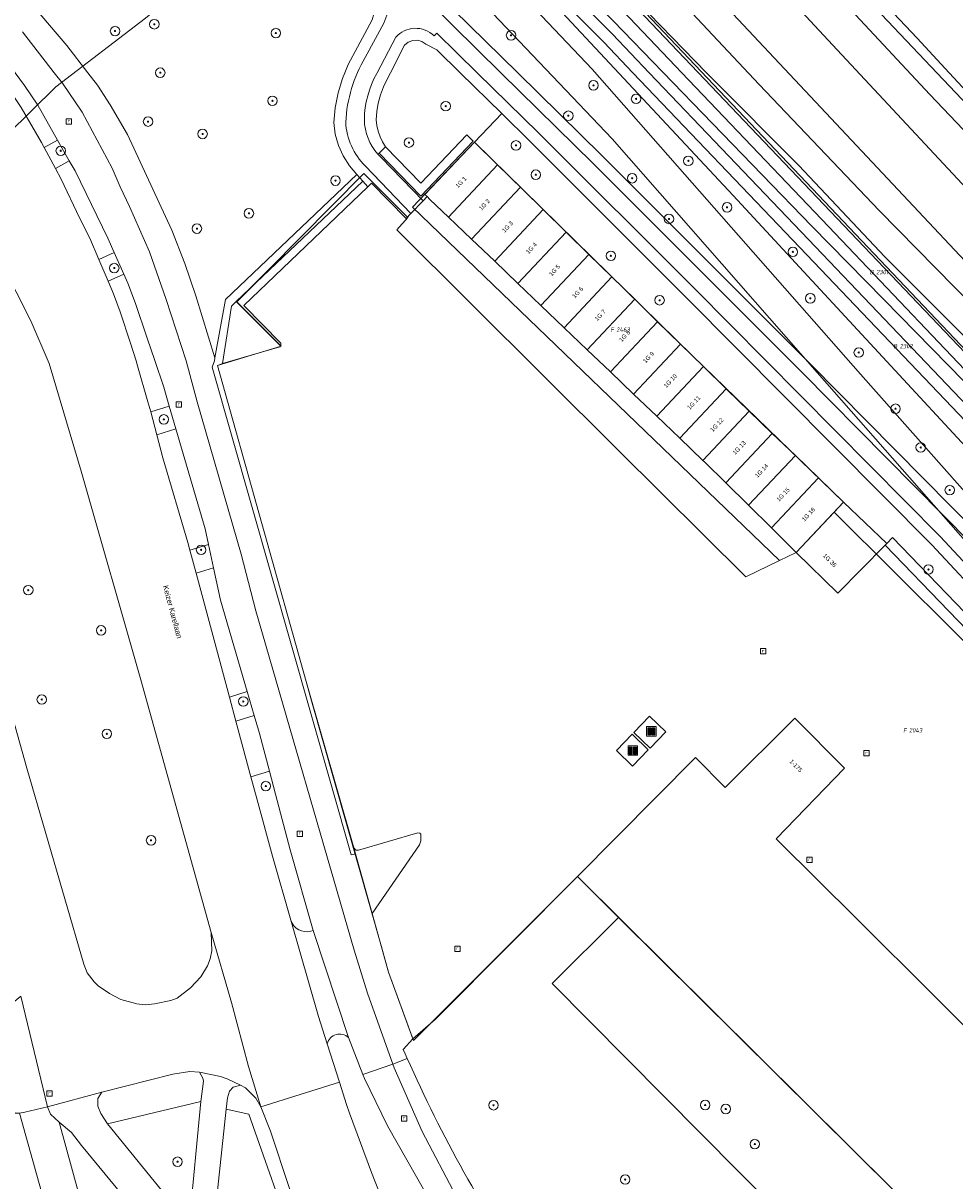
# Model space of a CAD drawing. Header units: metres. Extents: x 207466 to 209466, y 475780 to 477780.
# Tile 83 of 189: x 208021 to 208100, y 476499 to 476596. Entities that reach past the tile are written whole.
import ezdxf
from ezdxf.enums import TextEntityAlignment as Align

# ---------------------------------------------------------------- set-up
doc = ezdxf.new("R2010")
doc.units = ezdxf.units.M
doc.layers.get('0').update_dxf_attribs({"color": 253, "linetype": 'CONTINUOUS'})
for name, color, linetype, lineweight, true_color in [('B-OG-WA-SLOOT_WATER-A', 7, 'CONTINUOUS', 0, 0x478c9a), ('B-RO-GR-BEPLANTING_CULTUUR_BODEMBEDEKKER-GV', 7, 'CONTINUOUS', 0, 0x6d8a47), ('B-RO-GR-BEPLANTING_CULTUUR_BOSPLANTSOEN-GV', 7, 'CONTINUOUS', 0, 0x6d8a47), ('B-RO-GR-BEPLANTING_CULTUUR_HEESTERS-GV', 7, 'CONTINUOUS', 0, 0x6d8a47), ('B-RO-GR-BOOM-S', 7, 'CONTINUOUS', 0, 0x6d8a47), ('B-RO-GR-GRAS-GV', 7, 'CONTINUOUS', 0, 0x6d8a47), ('B-RO-GR-GROENVOORZIENING-GV', 7, 'CONTINUOUS', 0, 0x6d8a47), ('B-RO-OG-BEBOUWING-GV', 7, 'CONTINUOUS', 0, 0xa50000), ('B-RO-OG-WATER_SLOOT-GV', 7, 'CONTINUOUS', 0, 0x478c9a)]:
    doc.layers.add(name, color=color, linetype=linetype, lineweight=lineweight, true_color=true_color)
for name, color, linetype, lineweight in [('B-RO-IE-MEUBILAIR_WEGMEUBILAIR-S', 253, 'CONTINUOUS', 0), ('B-RO-OG-BEBOUWING-T18', 7, 'CONTINUOUS', 0), ('B-RO-OG-TERREIN_CULTUURSCHEIDING-GV', 253, 'CONTINUOUS', 0), ('B-RO-OG-TERREIN_ERF-GV', 253, 'CONTINUOUS', 0), ('B-RO-OG-TERREIN_ONBEGROEID-GV', 253, 'CONTINUOUS', 0), ('B-RO-OG-TOPOGRAFIE-T18', 7, 'CONTINUOUS', 0), ('B-RO-OG-WEG-GV', 253, 'CONTINUOUS', 0), ('B-RO-RI-GWA_RIOOLPUT-S', 253, 'CONTINUOUS', 0), ('B-RO-VH-VERHARDING_ASFALT-GV', 253, 'CONTINUOUS', 0), ('B-RO-VH-VERHARDING_BETON-GV', 253, 'CONTINUOUS', 0), ('B-RO-VH-VERHARDING_BETONSTRAATSTEEN-GV', 253, 'CONTINUOUS', 0), ('B-RO-VH-VERHARDING_STRAATBAKSTEEN-GV', 253, 'CONTINUOUS', 0), ('B-RO-VH-VERHARDING_TEGEL-GV', 253, 'CONTINUOUS', 0), ('B-WE-KG-GRENS_PERCEEL-GV', 150, 'CONTINUOUS', 18), ('B-WE-KG-GRENS_PERCEEL-S', 150, 'CONTINUOUS', 25)]:
    doc.layers.add(name, color=color, linetype=linetype, lineweight=lineweight)
doc.styles.add('NLCS-ISO', font='NLCS-ISO.ttf')
doc.styles.add('NLCS-ISO-M200-T18', font='NLCS-ISO.ttf', dxfattribs={"height": 1.8})

# ---------------------------------------------------------------- blocks, each defined once
blk = doc.blocks.new('SIE-WEG_AFVAL_APART_PLAATS-SO1')
at = {"linetype": 'Continuous'}
for points in [[(-1.5, -1.5), (-0.25, -1.5), (-0.25, 1.5), (-1.5, 1.5)], [(1.5, 1.5), (0.25, 1.5), (0.25, -1.5), (1.5, -1.5)]]:
    blk.add_hatch(color=0, dxfattribs=at).paths.add_polyline_path(points)
h = blk.add_hatch(color=0, dxfattribs=at)
h.paths.add_polyline_path([(-1.5, -1.5), (-0.25, -1.5), (-0.25, 1.5), (-1.5, 1.5)])
h.paths.add_polyline_path([(1.5, 1.5), (0.25, 1.5), (0.25, -1.5), (1.5, -1.5)])
at = {"color": 0, "linetype": 'ByBlock', "lineweight": -2, "flags": 128}
for points in [[(-2, -2), (2, -2), (2, 2), (-2, 2), (-2, -2)], [(-1.5, -1.5), (-0.25, -1.5), (-0.25, 1.5), (-1.5, 1.5), (-1.5, -1.5)]]:
    blk.add_lwpolyline(points, dxfattribs=at)
at = {"color": 0, "linetype": 'ByBlock', "lineweight": -2, "extrusion": (0, 0, -1), "flags": 128}
blk.add_lwpolyline([(-1.5, -1.5), (-0.25, -1.5), (-0.25, 1.5), (-1.5, 1.5), (-1.5, -1.5)], dxfattribs=at)
blk = doc.blocks.new('SRI-PUT_INSPECTIEPUT_RIOOLPUT-SO1')
at = {"color": 0, "linetype": 'ByBlock', "lineweight": -2, "flags": 128}
blk.add_lwpolyline([(-1.125, -1.125), (1.125, -1.125), (1.125, 1.125), (-1.125, 1.125), (-1.125, -1.125)], dxfattribs=at)
at = {"color": 0, "linetype": 'ByBlock', "lineweight": -2, "insert": (0, 0.2828), "char_height": 1.5, "attachment_point": 5, "line_spacing_factor": 0.8, "style": 'NLCS-ISO'}
blk.add_mtext('{\\C0;r}', dxfattribs=at)
blk = doc.blocks.new('SGR-BOOM_01-SO1')
at = {"linetype": 'Continuous'}
h = blk.add_hatch(color=0, dxfattribs=at)
edge = h.paths.add_edge_path()
edge.add_arc((0, 0), 0.25, 0, 360)
at = {"color": 0, "linetype": 'ByBlock', "lineweight": -2}
for radius in [2, 0.25]:
    blk.add_circle((0, 0), radius, dxfattribs=at)
blk = doc.blocks.new('SKG-PERCEELNUMMER-SO')
at = {"style": 'NLCS-ISO', "oblique": 10, "flags": 1}
blk.add_attdef('GEMEENTECODE', text='', height=1.8, dxfattribs=at).set_placement((0, 2.55), align=Align.MIDDLE_CENTER)
at = {"style": 'NLCS-ISO', "oblique": 10}
blk.add_attdef('SECTIE', text='', height=1.8, dxfattribs=at).set_placement((-0.5, 0), align=Align.MIDDLE_RIGHT)
blk.add_attdef('PERCEELNUMMER', text='', height=1.8, dxfattribs=at).set_placement((0.5, 0), align=Align.MIDDLE_LEFT)

msp = doc.modelspace()

# ---------------------------------------------------------------- linework, layer by layer
at = {"layer": 'B-OG-WA-SLOOT_WATER-A', "flags": 128}
for points in [[(208104.495, 476583.264), (208097.759, 476590.36), (208091.081, 476597.511), (208088.443, 476600.258), (208078.693, 476610.484), (208069.001, 476620.766), (208066.88, 476622.875), (208062.846, 476626.972), (208058.87, 476631.125), (208054.953, 476635.333), (208054.718, 476635.588), (208050.863, 476639.854), (208047.067, 476644.172), (208044.965, 476646.217), (208041.198, 476649.969), (208037.489, 476653.778)], [(208019.391, 476650.518), (208027.561, 476644.581), (208034.904, 476638.467), (208040.042, 476634.562), (208047.458, 476627.977), (208056.846, 476618.69), (208063.99, 476611.315), (208070.781, 476604.395), (208075.091, 476600.037), (208083.357, 476591.204), (208093.471, 476580.563), (208102.997, 476570.881), (208111.24, 476562.441), (208123.388, 476549.854), (208129.807, 476543.384), (208137.86, 476535.182), (208145.185, 476527.158), (208152.648, 476519.094), (208158.102, 476513.588), (208162, 476509.123), (208164.698, 476506.665), (208170.545, 476501.237), (208176.432, 476495.002)]]:
    msp.add_lwpolyline(points, dxfattribs=at)
at = {"layer": 'B-RO-GR-BEPLANTING_CULTUUR_BODEMBEDEKKER-GV', "flags": 128}
for points in [[(208050.356, 476582.583), (208049.931, 476583.054), (208039.254, 476572.908), (208042.971, 476569.174), (208043.007, 476569.227), (208043.021, 476569.375), (208039.894, 476572.563), (208050.356, 476582.583)], [(208039.254, 476572.908), (208038.836, 476572.51), (208038.097, 476567.667), (208038.1, 476567.658), (208042.913, 476569.086), (208042.971, 476569.174), (208039.254, 476572.908)], [(208054.724, 476528.055), (208054.563, 476528.086), (208049.56, 476526.633), (208049.336, 476526.625), (208049.16, 476526.828), (208049.3, 476526.33), (208050.712, 476521.297), (208054.709, 476527.078), (208054.805, 476527.414), (208054.808, 476527.969), (208054.724, 476528.055)]]:
    msp.add_lwpolyline(points, dxfattribs=at)
at = {"layer": 'B-RO-GR-BEPLANTING_CULTUUR_BOSPLANTSOEN-GV', "flags": 128}
for points in [[(208145.646, 476495.73), (208135.7, 476506.842), (208119.744, 476524.6), (208117.553, 476527.248), (208110.72, 476537.905), (208107.86, 476541.698), (208097.912, 476552.367), (208077.237, 476573.223), (208064.029, 476586.407), (208061.648, 476588.745), (208059.342, 476586.328), (208061.282, 476584.427)], [(208061.282, 476584.427), (208063.211, 476582.537), (208065.14, 476580.647), (208067.069, 476578.757), (208068.998, 476576.867), (208070.927, 476574.977), (208072.856, 476573.087), (208074.785, 476571.197), (208076.715, 476569.307), (208078.644, 476567.417), (208080.573, 476565.527), (208080.624, 476565.477), (208082.516, 476563.653), (208084.461, 476561.779), (208086.405, 476559.905), (208088.349, 476558.031), (208090.473, 476555.984), (208094.109, 476552.48), (208094.609, 476552.988), (208111.317, 476535.643)]]:
    msp.add_lwpolyline(points, dxfattribs=at)
at = {"layer": 'B-RO-GR-BEPLANTING_CULTUUR_HEESTERS-GV', "flags": 128}
for points in [[(208106.093, 476531.398), (208106.726, 476530.759), (208111.317, 476535.643), (208094.609, 476552.988), (208094.109, 476552.48), (208093.978, 476552.347), (208110.079, 476535.64), (208106.093, 476531.398)], [(208116.122, 476464.701), (208121.334, 476471.484), (208114.591, 476478.176), (208107.989, 476484.727), (208101.387, 476491.277), (208094.786, 476497.828), (208088.184, 476504.379), (208081.583, 476510.93), (208074.981, 476517.481), (208071.5, 476520.936), (208065.889, 476515.375), (208116.122, 476464.701)]]:
    msp.add_lwpolyline(points, dxfattribs=at)
at = {"layer": 'B-RO-GR-GRAS-GV', "flags": 128}
for points in [[(208104.453, 476650.852), (208088.057, 476655.608), (208072.051, 476646.1), (208061.738, 476639.845), (208058.082, 476636.384), (208060.59, 476633.662), (208061.285, 476632.792), (208068.235, 476625.23), (208075.173, 476617.783), (208082.176, 476610.272), (208089.256, 476602.991), (208096.689, 476595.118), (208099.385, 476592.2), (208103.432, 476587.821)], [(208012.358, 476650.05), (208031.821, 476633.723), (208050.824, 476617.828), (208062.401, 476607.892), (208065.788, 476604.783), (208067.161, 476603.523), (208073.142, 476597.524), (208089.936, 476579.902), (208104.701, 476564.401), (208118.812, 476549.385), (208152.764, 476513.587), (208170.407, 476494.95)], [(208170.407, 476494.95), (208152.764, 476513.587), (208118.812, 476549.385), (208104.701, 476564.401), (208089.936, 476579.902), (208073.142, 476597.524), (208067.161, 476603.523), (208065.788, 476604.783), (208062.401, 476607.892), (208050.824, 476617.828), (208031.821, 476633.723), (208012.358, 476650.05)], [(208011.715, 476649.284), (208031.179, 476632.956), (208050.177, 476617.065), (208061.737, 476607.144), (208066.468, 476602.801), (208072.426, 476596.826), (208076.835, 476592.2), (208089.212, 476579.212), (208103.975, 476563.714), (208118.086, 476548.697), (208152.038, 476512.899), (208173.633, 476490.088), (208176.225, 476486.946), (208187.007, 476472.587), (208191.746, 476466.056), (208202.966, 476451.298), (208221.176, 476426.932), (208224.037, 476423.064)], [(208170.654, 476496.782), (208166.547, 476501.509), (208161.803, 476506.61), (208156.822, 476511.537), (208150.297, 476518.283), (208143.111, 476525.978), (208136.504, 476533.092), (208128.728, 476541.186), (208122.347, 476547.525), (208115.919, 476554.34), (208110, 476560.045), (208101.344, 476569.268), (208093.963, 476576.659), (208086.71, 476584.359), (208079.329, 476591.764), (208078.907, 476592.2), (208072.143, 476599.193), (208059.694, 476612.338), (208030.869, 476636.511), (208015.027, 476649.589)], [(208175.882, 476453.233), (208188.276, 476464.732), (208189.49, 476465.888), (208188.114, 476467.602), (208185.414, 476471.418), (208174.661, 476485.762), (208172.071, 476488.908), (208150.426, 476511.697), (208116.642, 476547.353), (208102.662, 476562.247), (208087.507, 476578.132), (208074.083, 476592.2), (208070.974, 476595.458), (208064.879, 476601.595), (208060.551, 476605.606), (208048.714, 476615.688), (208029.548, 476631.746), (208014.52, 476644.289)], [(208171.322, 476488.245), (208149.701, 476511.009), (208115.916, 476546.665), (208101.936, 476561.56), (208086.783, 476577.442), (208072.701, 476592.2), (208070.257, 476594.76), (208064.184, 476600.876), (208059.887, 476604.858), (208048.069, 476614.924), (208028.907, 476630.979), (208013.879, 476643.521)], [(208013.879, 476643.521), (208028.907, 476630.979), (208048.069, 476614.924), (208059.887, 476604.858), (208064.184, 476600.876), (208070.257, 476594.76), (208072.701, 476592.2), (208086.783, 476577.442), (208101.936, 476561.56), (208115.916, 476546.665), (208149.701, 476511.009), (208171.322, 476488.245)], [(208016.213, 476629.18), (208022.608, 476625.274), (208028.815, 476621.855), (208033.53, 476619.001), (208037.261, 476616.371), (208040.765, 476613.418), (208056.198, 476598.89), (208062.99, 476592.2)], [(208062.99, 476592.2), (208056.198, 476598.89), (208040.765, 476613.418), (208037.261, 476616.371), (208033.53, 476619.001), (208028.815, 476621.855), (208022.608, 476625.274), (208016.213, 476629.18)], [(208015.692, 476628.327), (208022.087, 476624.421), (208028.297, 476621), (208033.012, 476618.146), (208036.617, 476615.606), (208040.121, 476612.653), (208045.819, 476607.429), (208055.496, 476598.178), (208061.565, 476592.2), (208069.341, 476584.54), (208086.974, 476566.899), (208101.216, 476552.508), (208107.697, 476545.545), (208110.284, 476542.678), (208112.513, 476539.655), (208116.311, 476533.698), (208119.576, 476528.743), (208123.319, 476524.256), (208135.73, 476510.507), (208150.646, 476493.805), (208162.181, 476481.033), (208165.263, 476477.49)], [(208022.022, 476597.93), (208024.96, 476594.484), (208026.721, 476592.2), (208027.544, 476591.133), (208028.612, 476589.492), (208030.079, 476586.992), (208033.804, 476578.914), (208034.918, 476576.102), (208035.843, 476573.367), (208037.45, 476568.155), (208038.342, 476573.075), (208049.429, 476583.611), (208048.786, 476584.35), (208048.26, 476585.175), (208047.862, 476586.07), (208047.602, 476587.013), (208047.484, 476587.985), (208047.601, 476589.246), (208047.84, 476590.49), (208048.199, 476591.704), (208048.4, 476592.2), (208048.675, 476592.878), (208049.264, 476593.999), (208050.708, 476596.667)], [(208050.851, 476597.176), (208050.708, 476596.667), (208049.264, 476593.999), (208048.675, 476592.878), (208048.4, 476592.2), (208048.199, 476591.704), (208047.84, 476590.49), (208047.601, 476589.246), (208047.484, 476587.985), (208047.602, 476587.013), (208047.862, 476586.07), (208048.26, 476585.175), (208048.786, 476584.35), (208049.429, 476583.611), (208049.931, 476583.054), (208050.356, 476582.583), (208050.669, 476582.883), (208053.59, 476579.906), (208053.975, 476580.311), (208050.137, 476584.317)], [(208050.126, 476593.492), (208051.687, 476596.376)], [(208052.704, 476595.198), (208051.138, 476592.2), (208051.1, 476592.128)], [(208154.582, 476487.056), (208154.404, 476487.444), (208136.445, 476507.509), (208125.527, 476519.572), (208120.514, 476525.237), (208118.323, 476527.885), (208114.135, 476534.488), (208111.518, 476538.507), (208108.658, 476542.3), (208098.622, 476553.071), (208077.945, 476573.929), (208064.733, 476587.118), (208059.558, 476592.2), (208056.152, 476595.544), (208055.929, 476595.308)], [(208051.198, 476585.319), (208051.298, 476585.415), (208051.836, 476585.937), (208051.59, 476586.358), (208051.387, 476586.8), (208051.228, 476587.261), (208051.116, 476587.735), (208051.052, 476588.218), (208051.099, 476588.933), (208051.216, 476589.639), (208051.402, 476590.33), (208051.655, 476590.999), (208051.973, 476591.64), (208052.259, 476592.2), (208053.45, 476594.532), (208053.758, 476594.781), (208054.129, 476594.92), (208054.526, 476594.933), (208054.906, 476594.82), (208055.23, 476594.592), (208056.179, 476594.116), (208058.13, 476592.2), (208061.648, 476588.745), (208064.029, 476586.407), (208077.237, 476573.223), (208097.912, 476552.367), (208107.86, 476541.698)], [(208062.99, 476592.2), (208070.046, 476585.25), (208087.683, 476567.604), (208101.938, 476553.201), (208108.429, 476546.226), (208111.089, 476543.271), (208113.318, 476540.248), (208120.344, 476529.384), (208124.087, 476524.897), (208151.388, 476494.475)], [(208151.388, 476494.475), (208124.087, 476524.897), (208120.344, 476529.384), (208113.318, 476540.248), (208111.089, 476543.271), (208108.429, 476546.226), (208101.938, 476553.201), (208087.683, 476567.604), (208070.046, 476585.25), (208062.99, 476592.2)]]:
    msp.add_lwpolyline(points, dxfattribs=at)
at = {"layer": 'B-RO-GR-GRAS-GV'}
for centre, radius, start, end in [((208048.807, 476597.814), 3.219, 333.46786, 41.14691), ((208054.369, 476593.711), 2.233, 45.67948, 138.22755), ((208060.489, 476587.397), 12.023, 149.53609, 176.97496), ((208058.317, 476588.098), 8.266, 150.81848, 179.04771), ((208054.505, 476588.302), 4.453, 180.85845, 222.05161), ((208054.061, 476588.29), 5.584, 182.65543, 225.35541)]:
    msp.add_arc(centre, radius, start, end, dxfattribs=at)
at = {"layer": 'B-RO-GR-GROENVOORZIENING-GV', "flags": 128}
for points in [[(208051.836, 476585.937), (208051.298, 476585.415), (208054.811, 476581.797), (208059.236, 476586.429), (208058.694, 476586.947), (208054.807, 476582.878), (208051.836, 476585.937)], [(208037.654, 476567.492), (208038.097, 476567.667), (208038.836, 476572.51), (208039.254, 476572.908), (208049.931, 476583.054), (208049.429, 476583.611), (208038.342, 476573.075), (208037.45, 476568.155), (208037.404, 476567.904), (208037.216, 476567.372), (208048.928, 476526.239), (208049.3, 476526.33), (208049.16, 476526.828), (208045.141, 476540.859), (208037.654, 476567.492)]]:
    msp.add_lwpolyline(points, dxfattribs=at)
at = {"layer": 'B-RO-OG-BEBOUWING-GV', "flags": 128}
for points in [[(208061.282, 476584.427), (208059.342, 476586.328), (208055.145, 476581.93), (208055.338, 476581.746), (208055.579, 476581.516), (208057.143, 476580.022), (208061.282, 476584.427)], [(208063.211, 476582.537), (208061.282, 476584.427), (208057.143, 476580.022), (208059.094, 476578.156), (208063.211, 476582.537)], [(208065.14, 476580.647), (208063.211, 476582.537), (208059.094, 476578.156), (208061.046, 476576.29), (208065.14, 476580.647)], [(208067.069, 476578.757), (208065.14, 476580.647), (208061.046, 476576.29), (208062.998, 476574.425), (208067.069, 476578.757)], [(208068.998, 476576.867), (208067.069, 476578.757), (208062.998, 476574.425), (208064.95, 476572.559), (208068.998, 476576.867)], [(208070.927, 476574.977), (208068.998, 476576.867), (208064.95, 476572.559), (208066.902, 476570.693), (208070.927, 476574.977)], [(208072.856, 476573.087), (208070.927, 476574.977), (208066.902, 476570.693), (208068.854, 476568.828), (208072.856, 476573.087)], [(208074.785, 476571.197), (208072.856, 476573.087), (208068.854, 476568.828), (208070.806, 476566.962), (208074.785, 476571.197)], [(208076.715, 476569.307), (208074.785, 476571.197), (208070.806, 476566.962), (208072.758, 476565.096), (208076.715, 476569.307)], [(208078.644, 476567.417), (208076.715, 476569.307), (208072.758, 476565.096), (208074.709, 476563.231), (208078.644, 476567.417)], [(208080.573, 476565.527), (208078.644, 476567.417), (208074.709, 476563.231), (208076.661, 476561.365), (208080.573, 476565.527)], [(208082.516, 476563.653), (208080.624, 476565.477), (208080.573, 476565.527), (208076.661, 476561.365), (208078.613, 476559.499), (208082.516, 476563.653)], [(208084.461, 476561.779), (208082.516, 476563.653), (208078.613, 476559.499), (208078.784, 476559.336), (208080.539, 476557.606), (208084.461, 476561.779)], [(208086.405, 476559.905), (208084.461, 476561.779), (208080.539, 476557.606), (208082.462, 476555.71), (208086.405, 476559.905)], [(208088.349, 476558.031), (208086.405, 476559.905), (208082.462, 476555.71), (208084.386, 476553.814), (208088.349, 476558.031)], [(208090.473, 476555.984), (208088.349, 476558.031), (208084.386, 476553.814), (208086.487, 476551.742), (208090.473, 476555.984)], [(208093.978, 476552.347), (208094.109, 476552.48), (208090.473, 476555.984), (208086.487, 476551.742), (208089.984, 476548.295), (208093.978, 476552.347)], [(208068.018, 476524.391), (208071.5, 476520.936), (208074.981, 476517.481), (208081.583, 476510.93), (208088.184, 476504.379), (208094.786, 476497.828), (208101.387, 476491.277), (208107.989, 476484.727), (208114.591, 476478.176), (208121.334, 476471.484), (208131.289, 476481.383), (208124.549, 476488.079), (208117.952, 476494.633), (208111.354, 476501.188), (208104.756, 476507.743), (208098.159, 476514.297), (208091.561, 476520.852), (208084.963, 476527.407), (208084.789, 476527.58), (208090.546, 476533.531), (208086.35, 476537.763), (208080.49, 476531.915), (208077.993, 476534.445), (208068.018, 476524.391)]]:
    msp.add_lwpolyline(points, dxfattribs=at)
at = {"layer": 'B-RO-OG-TERREIN_CULTUURSCHEIDING-GV', "flags": 128}
for points in [[(208051.46, 476585.052), (208055, 476581.39), (208055.338, 476581.746), (208055.145, 476581.93), (208059.342, 476586.328), (208061.648, 476588.745), (208058.13, 476592.2), (208056.179, 476594.116), (208055.23, 476594.592), (208054.906, 476594.82), (208054.526, 476594.933), (208054.129, 476594.92), (208053.758, 476594.781), (208053.45, 476594.532), (208052.259, 476592.2), (208051.973, 476591.64), (208051.655, 476590.999), (208051.402, 476590.33), (208051.216, 476589.639), (208051.099, 476588.933), (208051.052, 476588.218), (208051.116, 476587.735), (208051.228, 476587.261), (208051.387, 476586.8), (208051.59, 476586.358), (208051.836, 476585.937)], [(208051.836, 476585.937), (208054.807, 476582.878), (208058.694, 476586.947), (208059.236, 476586.429), (208054.811, 476581.797), (208051.298, 476585.415), (208051.198, 476585.319)], [(208016.881, 476550.211), (208021.581, 476533.539), (208026.384, 476517.016), (208026.683, 476516.266), (208027.252, 476515.523), (208027.604, 476515.195), (208028.564, 476514.539), (208029.511, 476514.031), (208030.868, 476513.672), (208031.56, 476513.57), (208032.362, 476513.656), (208033.744, 476513.945), (208034.253, 476514.148), (208035.387, 476515.023), (208036.262, 476515.953), (208036.836, 476516.859), (208037.056, 476517.453), (208037.178, 476518.133), (208037.135, 476519.678), (208031.201, 476540.992), (208026.162, 476558.602), (208023.463, 476567.68), (208021.91, 476571.281), (208019.452, 476576.156)], [(208116.122, 476464.701), (208065.889, 476515.375), (208071.5, 476520.936), (208068.018, 476524.391), (208062.477, 476518.817), (208056.064, 476512.367), (208054.142, 476510.727), (208053.333, 476509.827), (208053.499, 476509.446), (208053.665, 476509.066)], [(208046.926, 476510.302), (208047.945, 476507.069), (208048.54, 476505.18), (208048.81, 476504.446), (208050.652, 476499.43), (208053.019, 476493.438), (208055.112, 476488.688), (208056.57, 476485.922), (208060.811, 476478.68), (208063.647, 476474.672), (208065.791, 476471.371), (208065.814, 476471.336), (208065.969, 476471.11), (208072.313, 476472.558), (208065.846, 476481.359), (208060.646, 476489.027), (208056.08, 476496.202), (208052.004, 476503.374), (208050.057, 476507.368)], [(208050.057, 476507.368), (208049.926, 476507.702), (208048.705, 476510.829)], [(208036.272, 476505.438), (208028.39, 476503.531), (208035.284, 476495.07), (208036.272, 476505.438)], [(208019.95, 476460.852), (208031.554, 476459.031), (208032.123, 476459.477), (208032.618, 476460.477), (208032.846, 476461.531), (208032.842, 476462.031), (208020.978, 476504.438)], [(208045.418, 476493.383), (208044.32, 476492.953), (208040.314, 476504.372), (208038.397, 476504.768), (208037.388, 476495.281), (208037.358, 476494.289), (208037.418, 476493.523), (208037.64, 476492.656), (208037.917, 476491.969), (208038.424, 476491.125), (208054.416, 476471.344), (208053.75, 476474.063), (208053.119, 476475.945), (208047.953, 476486.742), (208045.895, 476492.039), (208045.418, 476493.383)], [(208024.309, 476503.692), (208029.939, 476483.172), (208035.315, 476464.273), (208035.898, 476462.617), (208036.159, 476462.281), (208036.72, 476461.891), (208050.345, 476455.258), (208053.08, 476460.664), (208054.383, 476463.586), (208054.545, 476464.242), (208054.566, 476464.989), (208054.452, 476465.906), (208054.273, 476466.578), (208053.792, 476467.695), (208053.003, 476468.859), (208048.312, 476474.383), (208034.028, 476492.227), (208026.199, 476501.719), (208025.354, 476502.82), (208024.309, 476503.692)]]:
    msp.add_lwpolyline(points, dxfattribs=at)
at = {"layer": 'B-RO-OG-TERREIN_CULTUURSCHEIDING-GV'}
for centre, radius, start, end in [((208054.537, 476588.333), 4.498, 222.07531, 226.84163), ((208047.971, 476510.042), 1.077, 46.9965, 166.00564), ((208158.557, 476555.336), 114.644, 203.80348, 214.52143)]:
    msp.add_arc(centre, radius, start, end, dxfattribs=at)
at = {"layer": 'B-RO-OG-TERREIN_ERF-GV', "flags": 128}
for points in [[(208110.079, 476535.64), (208093.978, 476552.347), (208089.984, 476548.295), (208086.487, 476551.742), (208084.386, 476553.814), (208082.462, 476555.71), (208080.539, 476557.606), (208078.784, 476559.336), (208078.613, 476559.499), (208076.661, 476561.365), (208074.709, 476563.231), (208072.758, 476565.096), (208070.806, 476566.962), (208068.854, 476568.828), (208066.902, 476570.693), (208064.95, 476572.559), (208062.998, 476574.425), (208061.046, 476576.29), (208059.094, 476578.156), (208057.143, 476580.022), (208055.579, 476581.516), (208055.338, 476581.746), (208055, 476581.39), (208053.975, 476580.311), (208053.59, 476579.906), (208050.669, 476582.883), (208050.356, 476582.583), (208039.894, 476572.563), (208043.021, 476569.375), (208043.007, 476569.227), (208042.971, 476569.174), (208042.913, 476569.086), (208038.1, 476567.658), (208038.097, 476567.667), (208037.654, 476567.492), (208045.141, 476540.859), (208049.16, 476526.828)], [(208049.16, 476526.828), (208049.336, 476526.625), (208049.56, 476526.633), (208054.563, 476528.086), (208054.724, 476528.055), (208054.808, 476527.969), (208054.805, 476527.414), (208054.709, 476527.078), (208050.712, 476521.297), (208052.092, 476516.328), (208054.142, 476510.727), (208056.064, 476512.367), (208062.477, 476518.817), (208068.018, 476524.391), (208077.993, 476534.445), (208080.49, 476531.915), (208086.35, 476537.763), (208090.546, 476533.531), (208084.789, 476527.58), (208084.963, 476527.407), (208091.561, 476520.852), (208098.159, 476514.297), (208104.756, 476507.743)], [(208074.159, 476535.239), (208072.789, 476536.556), (208074.107, 476537.926), (208075.476, 476536.608), (208074.159, 476535.239)], [(208072.681, 476533.723), (208071.312, 476535.04), (208072.629, 476536.41), (208073.998, 476535.092), (208072.681, 476533.723)]]:
    msp.add_lwpolyline(points, dxfattribs=at)
at = {"layer": 'B-RO-OG-TERREIN_ONBEGROEID-GV', "flags": 128}
for points in [[(208024.176, 476586.513), (208023.057, 476585.88), (208023.997, 476584.114), (208025.167, 476584.776), (208024.176, 476586.513)], [(208029.76, 476575.2), (208028.954, 476577.03), (208027.661, 476576.446), (208028.443, 476574.605), (208029.76, 476575.2)], [(208033.593, 476564.08), (208032.034, 476563.582), (208032.549, 476561.647), (208034.154, 476562.16), (208033.593, 476564.08)], [(208036.907, 476552.397), (208035.333, 476551.927), (208035.854, 476549.995), (208037.332, 476550.436), (208036.907, 476552.397)], [(208040.179, 476540.005), (208038.676, 476539.532), (208039.222, 476537.506), (208040.769, 476537.993), (208040.179, 476540.005)]]:
    msp.add_lwpolyline(points, dxfattribs=at)
at = {"layer": 'B-RO-OG-WATER_SLOOT-GV', "flags": 128}
for points in [[(208103.432, 476587.821), (208099.385, 476592.2), (208096.689, 476595.118), (208089.256, 476602.991), (208082.176, 476610.272), (208075.173, 476617.783), (208068.235, 476625.23), (208061.285, 476632.792), (208060.59, 476633.662), (208058.082, 476636.384), (208056.797, 476637.367), (208055.076, 476638.683), (208053.448, 476640.253), (208050.352, 476643.24), (208028.068, 476667.588)], [(208037.489, 476653.778), (208041.198, 476649.969), (208044.965, 476646.217), (208047.067, 476644.172), (208050.863, 476639.854), (208054.718, 476635.588), (208054.953, 476635.333), (208058.87, 476631.125), (208062.846, 476626.972), (208066.88, 476622.875), (208069.001, 476620.766), (208078.693, 476610.484), (208088.443, 476600.258), (208091.081, 476597.511), (208097.759, 476590.36), (208104.495, 476583.264)], [(208176.432, 476495.002), (208170.545, 476501.237), (208164.698, 476506.665), (208162, 476509.123), (208158.102, 476513.588), (208152.648, 476519.094), (208145.185, 476527.158), (208137.86, 476535.182), (208129.807, 476543.384), (208123.388, 476549.854), (208111.24, 476562.441), (208102.997, 476570.881), (208093.471, 476580.563), (208083.357, 476591.204), (208075.091, 476600.037), (208070.781, 476604.395), (208063.99, 476611.315), (208056.846, 476618.69), (208047.458, 476627.977), (208040.042, 476634.562), (208034.904, 476638.467), (208027.561, 476644.581), (208019.391, 476650.518)], [(208015.027, 476649.589), (208030.869, 476636.511), (208059.694, 476612.338), (208072.143, 476599.193), (208078.907, 476592.2), (208079.329, 476591.764), (208086.71, 476584.359), (208093.963, 476576.659), (208101.344, 476569.268), (208110, 476560.045), (208115.919, 476554.34), (208122.347, 476547.525), (208128.728, 476541.186), (208136.504, 476533.092), (208143.111, 476525.978), (208150.297, 476518.283), (208156.822, 476511.537), (208161.803, 476506.61), (208166.547, 476501.509), (208170.654, 476496.782)]]:
    msp.add_lwpolyline(points, dxfattribs=at)
at = {"layer": 'B-RO-OG-WEG-GV', "flags": 128}
for points in [[(208043.791, 476526.648), (208042.557, 476531.353), (208042.049, 476533.29), (208040.491, 476532.8), (208041.012, 476530.867), (208042.295, 476526.109), (208043.856, 476520.711)], [(208045.545, 476519.783), (208045.735, 476519.839), (208045.729, 476519.859), (208043.791, 476526.648)]]:
    msp.add_lwpolyline(points, dxfattribs=at)
at = {"layer": 'B-RO-OG-WEG-GV'}
msp.add_arc((208045.198, 476521.152), 1.412, 198.19515, 284.23275, dxfattribs=at)
at = {"layer": 'B-RO-VH-VERHARDING_ASFALT-GV', "flags": 128}
for points in [[(208019.452, 476576.156), (208021.91, 476571.281), (208023.463, 476567.68), (208026.162, 476558.602), (208031.201, 476540.992), (208037.135, 476519.678), (208038.847, 476513.766), (208040.282, 476508.391), (208041.326, 476504.984), (208047.945, 476507.069), (208046.926, 476510.302), (208046.199, 476512.609), (208043.856, 476520.711), (208042.295, 476526.109), (208041.012, 476530.867), (208040.491, 476532.8), (208039.222, 476537.506), (208038.676, 476539.532), (208035.854, 476549.995), (208035.333, 476551.927), (208035.155, 476552.586), (208033.065, 476559.711), (208032.549, 476561.647), (208032.034, 476563.582), (208031.804, 476564.445), (208030.932, 476567.473), (208030.807, 476567.906), (208030.323, 476569.378), (208029.454, 476572.023), (208028.889, 476573.555), (208028.443, 476574.605), (208027.661, 476576.446), (208026.894, 476578.25), (208026.016, 476579.945), (208024.477, 476583.211), (208023.997, 476584.114), (208023.057, 476585.88), (208022.831, 476586.305), (208021.103, 476589.273)], [(208048.81, 476504.446), (208048.54, 476505.18), (208047.945, 476507.069), (208041.326, 476504.984), (208042.126, 476502.914), (208043.747, 476498.086)], [(208053.019, 476493.438), (208050.652, 476499.43), (208048.81, 476504.446)]]:
    msp.add_lwpolyline(points, dxfattribs=at)
at = {"layer": 'B-RO-VH-VERHARDING_BETON-GV', "flags": 128}
for points in [[(208224.037, 476423.064), (208221.176, 476426.932), (208202.966, 476451.298), (208191.746, 476466.056), (208187.007, 476472.587), (208176.225, 476486.946), (208173.633, 476490.088), (208152.038, 476512.899), (208118.086, 476548.697), (208103.975, 476563.714), (208089.212, 476579.212), (208076.835, 476592.2), (208072.426, 476596.826), (208066.468, 476602.801), (208061.737, 476607.144), (208050.177, 476617.065), (208031.179, 476632.956), (208011.715, 476649.284)], [(208014.52, 476644.289), (208029.548, 476631.746), (208048.714, 476615.688), (208060.551, 476605.606), (208064.879, 476601.595), (208070.974, 476595.458), (208074.083, 476592.2), (208087.507, 476578.132), (208102.662, 476562.247), (208116.642, 476547.353), (208150.426, 476511.697), (208172.071, 476488.908), (208174.661, 476485.762), (208185.414, 476471.418), (208188.114, 476467.602)], [(208165.263, 476477.49), (208162.181, 476481.033), (208150.646, 476493.805), (208135.73, 476510.507), (208123.319, 476524.256), (208119.576, 476528.743), (208116.311, 476533.698), (208112.513, 476539.655), (208110.284, 476542.678), (208107.697, 476545.545), (208101.216, 476552.508), (208086.974, 476566.899), (208069.341, 476584.54), (208061.565, 476592.2), (208055.496, 476598.178), (208045.819, 476607.429), (208040.121, 476612.653), (208036.617, 476615.606), (208033.012, 476618.146), (208028.297, 476621), (208022.087, 476624.421), (208015.692, 476628.327)], [(208051.687, 476596.376), (208050.126, 476593.492)], [(208051.1, 476592.128), (208051.138, 476592.2), (208052.704, 476595.198)], [(208055.929, 476595.308), (208056.152, 476595.544), (208059.558, 476592.2), (208064.733, 476587.118), (208077.945, 476573.929), (208098.622, 476553.071), (208108.658, 476542.3), (208111.518, 476538.507), (208114.135, 476534.488), (208118.323, 476527.885), (208120.514, 476525.237), (208125.527, 476519.572), (208136.445, 476507.509), (208154.404, 476487.444), (208154.582, 476487.056)], [(208050.137, 476584.317), (208053.975, 476580.311), (208055, 476581.39), (208051.46, 476585.052)], [(208074.159, 476535.239), (208075.476, 476536.608), (208074.107, 476537.926), (208072.789, 476536.556), (208074.159, 476535.239)], [(208072.681, 476533.723), (208073.998, 476535.092), (208072.629, 476536.41), (208071.312, 476535.04), (208072.681, 476533.723)]]:
    msp.add_lwpolyline(points, dxfattribs=at)
at = {"layer": 'B-RO-VH-VERHARDING_BETON-GV'}
for centre, radius, start, end in [((208048.807, 476597.814), 3.219, 333.46786, 41.14691), ((208054.369, 476593.711), 2.233, 45.67948, 138.22755), ((208060.489, 476587.397), 12.023, 149.53609, 176.97496), ((208058.317, 476588.098), 8.266, 150.81848, 179.04771), ((208054.505, 476588.302), 4.453, 180.85845, 222.05161), ((208054.061, 476588.29), 5.584, 182.65543, 225.35541), ((208054.537, 476588.333), 4.498, 222.07531, 226.84163)]:
    msp.add_arc(centre, radius, start, end, dxfattribs=at)
at = {"layer": 'B-RO-VH-VERHARDING_BETONSTRAATSTEEN-GV', "flags": 128}
msp.add_lwpolyline([(208021.071, 476514.316), (208023.336, 476504.984), (208027.898, 476506.209), (208033.894, 476507.734), (208035.346, 476507.969), (208036.143, 476507.906), (208037.908, 476507.531), (208038.482, 476507.352), (208039.597, 476506.809), (208040.041, 476506.586), (208040.887, 476505.711), (208041.326, 476504.984), (208040.282, 476508.391), (208038.847, 476513.766), (208037.135, 476519.678), (208037.178, 476518.133), (208037.056, 476517.453), (208036.836, 476516.859), (208036.262, 476515.953), (208035.387, 476515.023), (208034.253, 476514.148), (208033.744, 476513.945), (208032.362, 476513.656), (208031.56, 476513.57), (208030.868, 476513.672), (208029.511, 476514.031), (208028.564, 476514.539), (208027.604, 476515.195), (208027.252, 476515.523), (208026.683, 476516.266), (208026.384, 476517.016), (208021.581, 476533.539), (208016.881, 476550.211)], dxfattribs=at)
at = {"layer": 'B-RO-VH-VERHARDING_STRAATBAKSTEEN-GV', "flags": 128}
for points in [[(208020.591, 476592.2), (208020.082, 476592.898), (208017.854, 476595.516), (208015.288, 476598), (208011.932, 476600.953), (208008.961, 476603.016), (208005.568, 476605.125), (208004.787, 476605.545), (208004.255, 476604.285), (208005.315, 476603.75), (208007.004, 476602.703), (208010.848, 476599.992), (208014.312, 476597.141), (208015.186, 476596.281), (208018.642, 476592.508), (208018.887, 476592.2), (208020.419, 476590.273), (208021.103, 476589.273), (208022.831, 476586.305), (208023.057, 476585.88), (208024.176, 476586.513), (208022.504, 476589.445), (208021.381, 476591.117), (208020.591, 476592.2)], [(208025.658, 476583.914), (208025.167, 476584.776), (208023.997, 476584.114), (208024.477, 476583.211), (208026.016, 476579.945), (208026.894, 476578.25), (208027.661, 476576.446), (208028.954, 476577.03), (208028.417, 476578.25), (208025.658, 476583.914)], [(208030.743, 476572.734), (208030.095, 476574.438), (208029.76, 476575.2), (208028.443, 476574.605), (208028.889, 476573.555), (208029.454, 476572.023), (208030.323, 476569.378), (208030.807, 476567.906), (208030.932, 476567.473), (208031.804, 476564.445), (208032.034, 476563.582), (208033.593, 476564.08), (208033.13, 476565.664), (208032.37, 476567.915), (208031.73, 476569.81), (208030.743, 476572.734)], [(208034.154, 476562.16), (208032.549, 476561.647), (208033.065, 476559.711), (208035.155, 476552.586), (208035.333, 476551.927), (208036.907, 476552.397), (208036.618, 476553.734), (208034.154, 476562.16)], [(208037.923, 476547.703), (208037.332, 476550.436), (208035.854, 476549.995), (208038.676, 476539.532), (208040.179, 476540.005), (208037.923, 476547.703)], [(208041.218, 476536.461), (208040.769, 476537.993), (208039.222, 476537.506), (208040.491, 476532.8), (208042.049, 476533.29), (208041.218, 476536.461)]]:
    msp.add_lwpolyline(points, dxfattribs=at)
at = {"layer": 'B-RO-VH-VERHARDING_TEGEL-GV', "flags": 128}
for points in [[(208021.207, 476595.633), (208023.895, 476592.2), (208024.584, 476591.32), (208026.241, 476588.875), (208028.792, 476584.156), (208029.453, 476582.563), (208030.249, 476580.914), (208031.926, 476577.086), (208033.348, 476573.063), (208035.019, 476567.906), (208035.947, 476564.445), (208039.671, 476551.586), (208040.89, 476546.797), (208049.189, 476518.18), (208050.304, 476514.555), (208052.46, 476508.576), (208053.665, 476509.066), (208053.499, 476509.446), (208053.333, 476509.827), (208054.142, 476510.727), (208052.092, 476516.328), (208050.712, 476521.297), (208049.3, 476526.33), (208048.928, 476526.239), (208037.216, 476567.372), (208037.404, 476567.904), (208037.45, 476568.155), (208035.843, 476573.367), (208034.918, 476576.102), (208033.804, 476578.914), (208030.079, 476586.992), (208028.612, 476589.492), (208027.544, 476591.133), (208026.721, 476592.2), (208024.96, 476594.484), (208022.022, 476597.93)], [(208020.591, 476592.2), (208021.381, 476591.117), (208022.504, 476589.445), (208024.176, 476586.513), (208025.167, 476584.776), (208025.658, 476583.914), (208028.417, 476578.25), (208028.954, 476577.03), (208029.76, 476575.2), (208030.095, 476574.438), (208030.743, 476572.734), (208031.73, 476569.81), (208032.37, 476567.915), (208033.13, 476565.664), (208033.593, 476564.08), (208034.154, 476562.16), (208036.618, 476553.734), (208036.907, 476552.397), (208037.332, 476550.436), (208037.923, 476547.703), (208040.179, 476540.005), (208040.769, 476537.993), (208041.218, 476536.461), (208042.049, 476533.29), (208042.557, 476531.353), (208043.791, 476526.648), (208045.729, 476519.859), (208045.735, 476519.839), (208048.705, 476510.829), (208049.926, 476507.702), (208052.46, 476508.576), (208050.304, 476514.555), (208049.189, 476518.18), (208040.89, 476546.797), (208039.671, 476551.586), (208035.947, 476564.445), (208035.019, 476567.906), (208033.348, 476573.063), (208031.926, 476577.086), (208030.249, 476580.914), (208029.453, 476582.563), (208028.792, 476584.156), (208026.241, 476588.875), (208024.584, 476591.32), (208023.895, 476592.2), (208021.207, 476595.633)], [(208043.856, 476520.711), (208046.199, 476512.609), (208046.926, 476510.302)], [(208045.735, 476519.839), (208045.545, 476519.783)], [(208048.705, 476510.829), (208045.735, 476519.839)], [(208021.071, 476514.316), (208019.141, 476512.713), (208018.866, 476512.503), (208020.575, 476504.432), (208020.978, 476504.438), (208021.422, 476504.541), (208023.336, 476504.984), (208021.071, 476514.316)], [(208052.46, 476508.576), (208049.926, 476507.702), (208050.057, 476507.368), (208052.004, 476503.374), (208056.08, 476496.202)], [(208053.665, 476509.066), (208052.46, 476508.576), (208052.566, 476508.281), (208054.936, 476502.898), (208057.838, 476497.391), (208062.238, 476490.398), (208067.645, 476482.328), (208073.428, 476474.414), (208081.111, 476465.727), (208088.522, 476457.953), (208089.899, 476456.562), (208090.973, 476457.656)], [(208057.838, 476497.391), (208054.936, 476502.898), (208052.566, 476508.281), (208052.46, 476508.576)], [(208038.397, 476504.768), (208038.501, 476505.75), (208038.68, 476506.313), (208038.999, 476506.633), (208039.597, 476506.809), (208038.482, 476507.352), (208037.908, 476507.531), (208036.143, 476507.906), (208036.429, 476507.406), (208036.486, 476507.156), (208036.272, 476505.438), (208035.284, 476495.07), (208028.39, 476503.531), (208027.812, 476504.422), (208027.584, 476505.047), (208027.583, 476505.688), (208027.898, 476506.209), (208023.336, 476504.984), (208023.571, 476504.359), (208024.309, 476503.692), (208025.354, 476502.82), (208026.199, 476501.719), (208034.028, 476492.227)], [(208036.143, 476507.906), (208035.346, 476507.969), (208033.894, 476507.734), (208027.898, 476506.209), (208027.583, 476505.688), (208027.584, 476505.047), (208027.812, 476504.422), (208028.39, 476503.531), (208036.272, 476505.438), (208036.486, 476507.156), (208036.429, 476507.406), (208036.143, 476507.906)], [(208041.326, 476504.984), (208040.887, 476505.711), (208040.041, 476506.586), (208039.597, 476506.809), (208038.999, 476506.633), (208038.68, 476506.313), (208038.501, 476505.75), (208038.397, 476504.768), (208040.314, 476504.372), (208044.32, 476492.953), (208045.418, 476493.383), (208043.747, 476498.086), (208042.126, 476502.914), (208041.326, 476504.984)], [(208024.309, 476503.692), (208023.571, 476504.359), (208023.336, 476504.984), (208021.422, 476504.541), (208020.978, 476504.438), (208032.842, 476462.031), (208032.846, 476461.531), (208032.618, 476460.477), (208032.123, 476459.477), (208031.554, 476459.031), (208034.77, 476458.516), (208041.873, 476456.188), (208044.863, 476454.891), (208049.065, 476452.797), (208050.345, 476455.258), (208036.72, 476461.891), (208036.159, 476462.281), (208035.898, 476462.617), (208035.315, 476464.273), (208029.939, 476483.172), (208024.309, 476503.692)], [(208037.388, 476495.281), (208038.397, 476504.768)]]:
    msp.add_lwpolyline(points, dxfattribs=at)
at = {"layer": 'B-RO-VH-VERHARDING_TEGEL-GV'}
for centre, radius, start, end in [((208045.198, 476521.152), 1.412, 198.19515, 284.23275), ((208047.971, 476510.042), 1.077, 46.9965, 166.00564), ((208158.557, 476555.336), 114.644, 203.80348, 214.52143)]:
    msp.add_arc(centre, radius, start, end, dxfattribs=at)
at = {"layer": 'B-WE-KG-GRENS_PERCEEL-GV'}
for points in [[(208000.038, 476689.489), (208032.354, 476655.698), (208051.004, 476635.984), (208089.933, 476594.119), (208126.597, 476554.836), (208174.999, 476503.101), (208194.123, 476482.746), (208205.774, 476471.443), (208208.397, 476469.2), (208211.063, 476467.008), (208213.769, 476464.866), (208216.517, 476462.777), (208216.994, 476462.429), (208214.667, 476465.147), (208205.226, 476479.539), (208169.262, 476517.425), (208057.184, 476635.596), (208028.243, 476665.521), (208028.318, 476669.153), (208026.125, 476671.532), (208021.733, 476672.881), (208012.181, 476682.129), (208003.285, 476686.956), (208000.038, 476689.508)], [(208032.235, 476634.203), (208081.158, 476581.83), (208114.428, 476545.901), (208188.788, 476466.38), (208194.953, 476460.051), (208200.136, 476454.415), (208204.953, 476450.736), (208177.828, 476487.006), (208177.82, 476487.016), (208177.155, 476487.886), (208169.484, 476495.869), (208093.855, 476573.062), (208087.798, 476579.244), (208071.037, 476596.561), (208064.011, 476603.556), (208044.464, 476623.454), (208042.125, 476625.835), (208030.362, 476638.006), (208019.316, 476649.161), (207999.996, 476669.469), (208005.317, 476663.718)], [(208205.483, 476450.026), (208207.916, 476448.202), (208212.493, 476444.977), (208204.953, 476450.736), (208200.136, 476454.415), (208194.953, 476460.051), (208188.788, 476466.38), (208114.428, 476545.901), (208081.158, 476581.83), (208032.235, 476634.203), (208033.244, 476633.097), (208033.909, 476632.329), (208045.044, 476619.466), (208052.277, 476610.416), (208069.272, 476592.49), (208091.889, 476566.785), (208110.2, 476546.128), (208125.701, 476528.141), (208148.626, 476501.37), (208160.718, 476487.122), (208170.231, 476476.976), (208170.261, 476476.952), (208189.309, 476462.157)], [(208093.855, 476573.062), (208169.484, 476495.869), (208177.155, 476487.886), (208176.756, 476488.408), (208175.632, 476489.782), (208174.464, 476491.117), (208173.266, 476492.396), (208071.697, 476599.48), (208071.68, 476599.498), (208069.508, 476601.7), (208067.283, 476603.867), (208065.016, 476605.989), (208062.705, 476608.065), (208060.363, 476610.085), (208060.351, 476610.096), (208044.464, 476623.454), (208064.011, 476603.556), (208071.037, 476596.561), (208087.798, 476579.244)], [(208170.261, 476476.952), (208170.231, 476476.976), (208160.718, 476487.122), (208148.626, 476501.37), (208125.701, 476528.141), (208110.2, 476546.128), (208091.889, 476566.785), (208069.272, 476592.49), (208052.277, 476610.416), (208049.692, 476608.962), (208070.96, 476586.624), (208088.257, 476566.917), (208115.908, 476535.456), (208136.977, 476511.116), (208157.928, 476486.598), (208167.935, 476474.761)], [(208054.124, 476580.852), (208085.07, 476551.068), (208086.487, 476551.742), (208089.673, 476555.143), (208090.473, 476555.984), (208077.721, 476568.321), (208059.342, 476586.328)]]:
    msp.add_lwpolyline(points, close=True, dxfattribs=at)
for points in [[(208194.123, 476482.746), (208174.999, 476503.101), (208126.597, 476554.836), (208089.933, 476594.119), (208051.004, 476635.984), (208032.354, 476655.698), (208000.038, 476689.489)], [(208204.526, 476465.58), (208168.13, 476503.861), (208106.8, 476569.835), (208079.848, 476598.561), (208032.837, 476649.071), (208000.035, 476684.068)], [(208000.035, 476684.068), (208032.837, 476649.071), (208079.848, 476598.561), (208106.8, 476569.835), (208168.13, 476503.861), (208204.526, 476465.58)], [(208012.181, 476682.129), (208021.733, 476672.881), (208026.125, 476671.532), (208028.318, 476669.153), (208028.243, 476665.521), (208057.184, 476635.596), (208169.262, 476517.425), (208205.226, 476479.539)], [(208015.843, 476582.978), (208024.025, 476590.993), (208031.606, 476596.807), (208038.949, 476602.8), (208047.481, 476607.599), (208049.692, 476608.962), (208052.277, 476610.416), (208045.044, 476619.466), (208033.909, 476632.329), (207996.718, 476663.598)], [(208019.316, 476649.161), (208030.362, 476638.006), (208042.125, 476625.835), (208044.464, 476623.454), (208060.351, 476610.096), (208060.363, 476610.085), (208062.705, 476608.065), (208065.016, 476605.989), (208067.283, 476603.867), (208069.508, 476601.7), (208071.68, 476599.498), (208071.697, 476599.48), (208173.266, 476492.396)], [(208157.928, 476486.598), (208136.977, 476511.116), (208115.908, 476535.456), (208088.257, 476566.917), (208070.96, 476586.624), (208049.692, 476608.962), (208047.481, 476607.599), (208038.949, 476602.8), (208031.606, 476596.807), (208024.025, 476590.993), (208015.843, 476582.978)], [(208121.334, 476471.484), (208068.018, 476524.391), (208054.206, 476510.568), (208052.092, 476516.328), (208051.499, 476518.464), (208045.607, 476539.231), (208045.141, 476540.859), (208037.654, 476567.492), (208043.025, 476569.12), (208039.289, 476572.873), (208050.008, 476583.694), (208053.726, 476579.993), (208052.792, 476578.936), (208071.462, 476560.355), (208082.221, 476549.674), (208085.07, 476551.068), (208054.124, 476580.852), (208059.342, 476586.328), (208077.721, 476568.321), (208090.473, 476555.984), (208089.673, 476555.143), (208110.272, 476534.66)], [(208110.272, 476534.66), (208089.673, 476555.143), (208086.487, 476551.742), (208085.07, 476551.068), (208082.221, 476549.674), (208071.462, 476560.355), (208052.792, 476578.936), (208053.726, 476579.993), (208050.008, 476583.694), (208039.289, 476572.873), (208043.025, 476569.12), (208037.654, 476567.492), (208045.141, 476540.859), (208045.607, 476539.231), (208051.499, 476518.464), (208052.092, 476516.328), (208054.206, 476510.568), (208068.018, 476524.391), (208121.334, 476471.484)]]:
    msp.add_lwpolyline(points, dxfattribs=at)

# ---------------------------------------------------------------- block references
at = {"layer": 'B-RO-GR-BOOM-S', "xscale": 0.2, "yscale": 0.2, "zscale": 0.2}
for p in [(208029.026, 476595.709), (208032.34, 476596.28), (208042.593, 476595.541), (208062.427, 476595.35), (208032.84, 476592.198), (208069.377, 476591.131), (208042.3, 476589.83), (208072.97, 476589.988), (208056.913, 476589.375), (208031.808, 476588.071), (208067.26, 476588.57), (208036.41, 476587.03), (208053.816, 476586.302), (208062.844, 476586.068), (208024.443, 476585.615), (208077.379, 476584.762), (208047.619, 476583.093), (208064.51, 476583.595), (208072.643, 476583.292), (208040.318, 476580.335), (208080.646, 476580.842), (208035.934, 476579.046), (208075.746, 476579.862), (208086.199, 476577.086), (208070.847, 476576.759), (208028.96, 476575.72), (208087.668, 476573.166), (208074.955, 476573.003), (208091.751, 476568.593), (208094.854, 476563.857), (208033.14, 476562.956), (208096.978, 476560.591), (208099.427, 476556.998), (208036.279, 476551.951), (208097.631, 476550.302), (208021.708, 476548.557), (208027.848, 476545.164), (208022.839, 476539.33), (208039.844, 476539.169), (208028.333, 476536.439), (208041.738, 476532.031), (208032.061, 476527.455), (208060.95, 476505.109), (208078.802, 476505.132), (208080.534, 476504.795), (208082.984, 476501.837), (208034.3, 476500.35), (208072.057, 476498.842)]:
    msp.add_blockref('SGR-BOOM_01-SO1', p, dxfattribs=at)
at = {"layer": 'B-RO-IE-MEUBILAIR_WEGMEUBILAIR-S', "xscale": 0.2, "yscale": 0.2, "zscale": 0.2}
for p in [(208074.255, 476536.649), (208072.7, 476535.026)]:
    msp.add_blockref('SIE-WEG_AFVAL_APART_PLAATS-SO1', p, dxfattribs=at)
at = {"layer": 'B-RO-RI-GWA_RIOOLPUT-S', "xscale": 0.2, "yscale": 0.2, "zscale": 0.2}
for p in [(208025.113, 476588.089), (208034.4, 476564.2), (208083.7, 476543.4), (208092.4, 476534.8), (208044.6, 476528), (208087.6, 476525.8), (208057.9, 476518.3), (208023.5, 476506.1), (208053.4, 476504)]:
    msp.add_blockref('SRI-PUT_INSPECTIEPUT_RIOOLPUT-SO1', p, dxfattribs=at)
at = {"layer": 'B-WE-KG-GRENS_PERCEEL-S', "xscale": 0.2, "yscale": 0.2, "zscale": 0.2}
for p, values in [((208093.123, 476575.38), {'PERCEELNUMMER': '2301', 'SECTIE': 'B'}), ((208071.202, 476570.533), {'PERCEELNUMMER': '2463', 'SECTIE': 'F'}), ((208095.112, 476569.134), {'PERCEELNUMMER': '2302', 'SECTIE': 'B'}), ((208095.888, 476536.736), {'PERCEELNUMMER': '2043', 'SECTIE': 'F'})]:
    msp.add_blockref('SKG-PERCEELNUMMER-SO', p, dxfattribs=at).add_auto_attribs(values)

# ---------------------------------------------------------------- texts
at = {"layer": 'B-RO-OG-BEBOUWING-T18', "char_height": 0.36, "attachment_point": 5, "line_spacing_factor": 0.8, "style": 'NLCS-ISO-M200-T18'}
for s, insert, rotation in [('{\\fArial|b0|i0|c0|p34;\\C256;1G 1}', (208058.202, 476582.961), 46.3), ('{\\fArial|b0|i0|c0|p34;\\C256;1G 2}', (208060.183, 476581.067), 46.8), ('{\\fArial|b0|i0|c0|p34;\\C256;1G 3}', (208062.131, 476579.198), 46.8), ('{\\fArial|b0|i0|c0|p34;\\C256;1G 4}', (208064.147, 476577.4), 46.8), ('{\\fArial|b0|i0|c0|p34;\\C256;1G 5}', (208066.097, 476575.533), 46.8), ('{\\fArial|b0|i0|c0|p34;\\C256;1G 6}', (208068.048, 476573.666), 46.8), ('{\\fArial|b0|i0|c0|p34;\\C256;1G 7}', (208069.95, 476571.746), 46.8), ('{\\fArial|b0|i0|c0|p34;\\C256;1G 8}', (208072.002, 476569.988), 46.8), ('{\\fArial|b0|i0|c0|p34;\\C256;1G 9}', (208074.022, 476568.195), 46.8), ('{\\fArial|b0|i0|c0|p34;\\C256;1G 10}', (208075.863, 476566.21), 46.8), ('{\\fArial|b0|i0|c0|p34;\\C256;1G 11}', (208077.839, 476564.37), 46.8), ('{\\fArial|b0|i0|c0|p34;\\C256;1G 12}', (208079.782, 476562.495), 46.8), ('{\\fArial|b0|i0|c0|p34;\\C256;1G 13}', (208081.672, 476560.565), 46.8), ('{\\fArial|b0|i0|c0|p34;\\C256;1G 14}', (208083.559, 476558.629), 46.8), ('{\\fArial|b0|i0|c0|p34;\\C256;1G 15}', (208085.371, 476556.615), 46.8), ('{\\fArial|b0|i0|c0|p34;\\C256;1G 16}', (208087.508, 476554.945), 46.8), ('{\\fArial|b0|i0|c0|p34;\\C256;1G 36}', (208089.311, 476551.065), 315.4), ('{\\fArial|b0|i0|c0|p34;\\C256;1-175}', (208086.464, 476533.742), 314.8)]:
    msp.add_mtext(s, dxfattribs=dict(at, insert=insert, rotation=rotation))
at = {"layer": 'B-RO-OG-TOPOGRAFIE-T18', "insert": (208033.872, 476546.726), "char_height": 0.45, "attachment_point": 5, "rotation": 285, "line_spacing_factor": 0.8, "style": 'NLCS-ISO-M200-T18'}
msp.add_mtext('{\\fArial|b0|i0|c0|p34;\\C256;Keizer Karellaan}', dxfattribs=at)

doc.saveas('drawing.dxf')
